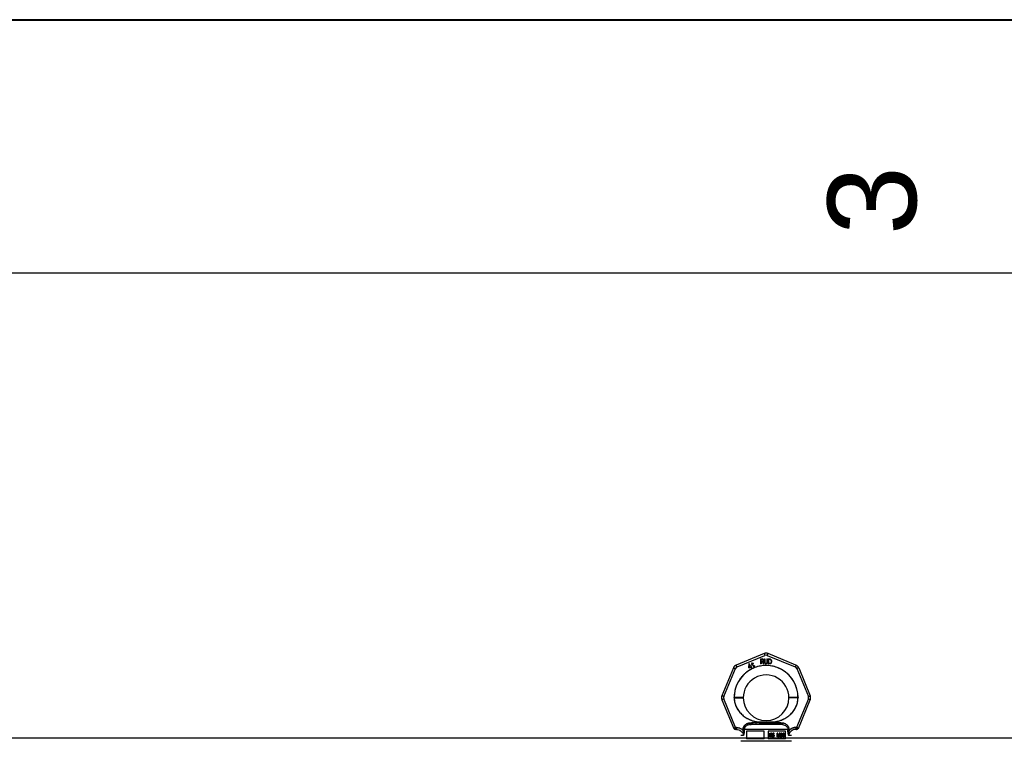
# Model space of a CAD drawing. Header units: millimetres. Extents: x 0 to 297, y 0 to 210.
# Tile 8 of 24: x 78 to 117, y 182 to 210. Entities that reach past the tile are written whole.
import ezdxf

# ---------------------------------------------------------------- set-up
doc = ezdxf.new("R2010")
doc.units = ezdxf.units.MM
doc.header["$LTSCALE"] = 16.335
doc.layers.get('0').update_dxf_attribs({"linetype": 'CONTINUOUS'})
doc.layers.add('001-M31079-X02', color=7, linetype='CONTINUOUS')
doc.styles.add('TEXTSTYLE_2', font='arial.ttf')

# ---------------------------------------------------------------- blocks, each defined once
blk = doc.blocks.new('MARGEA4_BL0', base_point=(148.514, 105.014))
at = {"color": 7, "linetype": 'Continuous'}
for p, q in [((297.014, 210.014), (0.014, 210.014)), ((287.014, 200.014), (10.014, 200.014))]:
    blk.add_line(p, q, dxfattribs=at)
at = {"color": 2, "linetype": 'Continuous', "style": 'TEXTSTYLE_2', "oblique": 0}
blk.add_text('3', height=3.5, rotation=90, dxfattribs=at).set_placement((113.139, 201.514))

msp = doc.modelspace()

# ---------------------------------------------------------------- linework, layer by layer
at = {"color": 7, "linetype": 'Continuous'}
for p, q in [((0, 210), (297, 210)), ((51.422, 181.671), (198.602, 181.671))]:
    msp.add_line(p, q, dxfattribs=at)
at = {"layer": '001-M31079-X02', "color": 9, "linetype": 'Continuous'}
for p, q in [((107.134, 184.994), (106.032, 184.537)), ((106.062, 184.466), (107.165, 184.923)), ((107.256, 184.923), (108.359, 184.466)), ((108.389, 184.537), (107.287, 184.994)), ((105.924, 184.429), (105.467, 183.327)), ((105.541, 183.299), (105.998, 184.401)), ((108.424, 184.401), (108.88, 183.299)), ((108.497, 184.429), (108.954, 183.327)), ((105.467, 183.174), (105.936, 182.042)), ((106.009, 182.078), (105.541, 183.207)), ((105.951, 183.249), (105.951, 183.262)), ((108.88, 183.207), (108.412, 182.078)), ((108.471, 183.262), (108.47, 183.249)), ((108.485, 182.042), (108.954, 183.174)), ((106.009, 182.078), (106.009, 181.995)), ((106.036, 182.078), (106.009, 182.078)), ((106.036, 181.995), (106.009, 181.995)), ((106.036, 182.078), (106.036, 181.995)), ((106.298, 181.991), (106.299, 181.965)), ((108.071, 181.993), (106.35, 181.993)), ((106.567, 182.191), (106.559, 182.248)), ((107.854, 182.191), (106.567, 182.191)), ((106.949, 182.287), (106.954, 182.23)), ((106.949, 182.287), (106.954, 182.23)), ((107.468, 182.23), (107.472, 182.287)), ((107.472, 182.287), (107.468, 182.23)), ((107.862, 182.248), (107.854, 182.191)), ((107.854, 182.191), (107.862, 182.248)), ((108.122, 181.965), (108.123, 181.991)), ((108.385, 182.078), (108.385, 181.995)), ((108.412, 182.078), (108.385, 182.078)), ((108.412, 181.995), (108.385, 181.995)), ((108.412, 182.078), (108.412, 181.995)), ((106.314, 181.755), (106.211, 181.755)), ((108.211, 181.755), (108.107, 181.755))]:
    msp.add_line(p, q, dxfattribs=at)
at = {"layer": '001-M31079-X02', "color": 7, "linetype": 'Continuous'}
for p, q in [((106.992, 184.782), (106.992, 184.582)), ((106.992, 184.782), (107.072, 184.782)), ((107.012, 184.671), (107.012, 184.582)), ((107.069, 184.671), (107.012, 184.671)), ((107.069, 184.671), (107.095, 184.582)), ((107.089, 184.778), (107.072, 184.782)), ((107.089, 184.778), (107.102, 184.765)), ((107.102, 184.688), (107.089, 184.68)), ((107.119, 184.582), (107.089, 184.68)), ((107.102, 184.765), (107.112, 184.748)), ((107.112, 184.706), (107.102, 184.688)), ((107.112, 184.748), (107.115, 184.735)), ((107.115, 184.718), (107.112, 184.706)), ((107.115, 184.735), (107.115, 184.718)), ((107.145, 184.782), (107.145, 184.65)), ((107.145, 184.782), (107.165, 184.782)), ((107.145, 184.65), (107.149, 184.629)), ((107.165, 184.782), (107.165, 184.65)), ((107.165, 184.65), (107.169, 184.633)), ((107.245, 184.65), (107.242, 184.633)), ((107.245, 184.782), (107.245, 184.65)), ((107.245, 184.782), (107.265, 184.782)), ((107.262, 184.629), (107.265, 184.65)), ((107.265, 184.782), (107.265, 184.65)), ((107.292, 184.782), (107.292, 184.582)), ((107.292, 184.782), (107.372, 184.782)), ((107.389, 184.778), (107.372, 184.782)), ((107.389, 184.778), (107.402, 184.769)), ((107.402, 184.769), (107.415, 184.752)), ((107.415, 184.752), (107.422, 184.735)), ((107.425, 184.714), (107.422, 184.735)), ((107.422, 184.629), (107.425, 184.65)), ((107.425, 184.714), (107.425, 184.65)), ((106.523, 184.589), (106.512, 184.45)), ((106.512, 184.45), (106.524, 184.428)), ((106.541, 184.599), (106.523, 184.589)), ((106.524, 184.428), (106.594, 184.468)), ((106.532, 184.461), (106.54, 184.56)), ((106.581, 184.49), (106.532, 184.461)), ((106.54, 184.56), (106.581, 184.49)), ((106.598, 184.5), (106.541, 184.599)), ((106.594, 184.468), (106.621, 184.42)), ((106.627, 184.516), (106.598, 184.5)), ((106.64, 184.494), (106.611, 184.478)), ((106.641, 184.426), (106.611, 184.478)), ((106.621, 184.42), (106.641, 184.42)), ((106.648, 184.587), (106.625, 184.574)), ((106.625, 184.574), (106.633, 184.559)), ((106.64, 184.494), (106.627, 184.516)), ((106.645, 184.625), (106.631, 184.617)), ((106.631, 184.617), (106.648, 184.587)), ((106.656, 184.573), (106.633, 184.559)), ((106.662, 184.596), (106.645, 184.625)), ((106.656, 184.573), (106.699, 184.499)), ((106.694, 184.614), (106.662, 184.596)), ((106.671, 184.581), (106.702, 184.599)), ((106.709, 184.515), (106.671, 184.581)), ((106.694, 184.614), (106.702, 184.599)), ((106.699, 184.499), (106.713, 184.488)), ((106.709, 184.515), (106.718, 184.505)), ((106.713, 184.488), (106.726, 184.485)), ((106.731, 184.503), (106.718, 184.505)), ((106.726, 184.485), (106.737, 184.486)), ((106.748, 184.508), (106.731, 184.503)), ((106.756, 184.493), (106.737, 184.486)), ((106.748, 184.508), (106.756, 184.493)), ((107.012, 184.582), (106.992, 184.582)), ((107.119, 184.582), (107.095, 184.582)), ((107.149, 184.629), (107.155, 184.612)), ((107.155, 184.612), (107.169, 184.595)), ((107.169, 184.633), (107.175, 184.62)), ((107.169, 184.595), (107.182, 184.586)), ((107.175, 184.62), (107.185, 184.612)), ((107.199, 184.582), (107.182, 184.586)), ((107.199, 184.608), (107.185, 184.612)), ((107.199, 184.608), (107.212, 184.608)), ((107.212, 184.582), (107.199, 184.582)), ((107.225, 184.612), (107.212, 184.608)), ((107.229, 184.586), (107.212, 184.582)), ((107.235, 184.62), (107.225, 184.612)), ((107.242, 184.595), (107.229, 184.586)), ((107.242, 184.633), (107.235, 184.62)), ((107.255, 184.612), (107.242, 184.595)), ((107.262, 184.629), (107.255, 184.612)), ((107.372, 184.582), (107.292, 184.582)), ((107.389, 184.586), (107.372, 184.582)), ((107.402, 184.595), (107.389, 184.586)), ((107.415, 184.612), (107.402, 184.595)), ((107.422, 184.629), (107.415, 184.612)), ((105.951, 183.262), (105.951, 183.249)), ((108.47, 183.249), (108.471, 183.262)), ((106.299, 181.991), (106.299, 181.965)), ((108.123, 181.991), (108.122, 181.965))]:
    msp.add_line(p, q, dxfattribs=at)
at = {"layer": '001-M31079-X02', "color": 6, "linetype": 'Continuous'}
for p, q in [((107.012, 184.697), (107.012, 184.761)), ((107.075, 184.761), (107.012, 184.761)), ((107.075, 184.697), (107.012, 184.697)), ((107.075, 184.761), (107.085, 184.757)), ((107.085, 184.701), (107.075, 184.697)), ((107.085, 184.757), (107.092, 184.748)), ((107.092, 184.71), (107.085, 184.701)), ((107.092, 184.748), (107.095, 184.735)), ((107.095, 184.723), (107.092, 184.71)), ((107.095, 184.735), (107.095, 184.723)), ((107.312, 184.608), (107.312, 184.757)), ((107.372, 184.757), (107.312, 184.757)), ((107.372, 184.757), (107.385, 184.752)), ((107.385, 184.752), (107.395, 184.744)), ((107.395, 184.744), (107.402, 184.731)), ((107.402, 184.731), (107.405, 184.714)), ((107.405, 184.65), (107.402, 184.633)), ((107.405, 184.714), (107.405, 184.65)), ((107.372, 184.608), (107.312, 184.608)), ((107.385, 184.612), (107.372, 184.608)), ((107.395, 184.62), (107.385, 184.612)), ((107.402, 184.633), (107.395, 184.62)), ((106.35, 181.993), (106.351, 181.967)), ((106.44, 181.931), (106.44, 181.631)), ((107.131, 181.931), (106.44, 181.931)), ((107.131, 181.631), (107.131, 181.931)), ((107.291, 181.931), (107.291, 181.631)), ((107.981, 181.931), (107.291, 181.931)), ((107.981, 181.631), (107.981, 181.931)), ((108.071, 181.993), (108.071, 181.967)), ((108.211, 181.531), (106.211, 181.531)), ((107.131, 181.631), (106.44, 181.631)), ((107.981, 181.631), (107.291, 181.631)), ((107.361, 181.712), (107.361, 181.852)), ((107.361, 181.852), (107.416, 181.852)), ((107.378, 181.712), (107.361, 181.712)), ((107.366, 181.712), (107.366, 181.852)), ((107.374, 181.837), (107.374, 181.792)), ((107.418, 181.837), (107.374, 181.837)), ((107.374, 181.792), (107.418, 181.792)), ((107.374, 181.774), (107.374, 181.712)), ((107.414, 181.774), (107.374, 181.774)), ((107.378, 181.792), (107.378, 181.837)), ((107.378, 181.774), (107.378, 181.712)), ((107.409, 181.774), (107.425, 181.712)), ((107.421, 181.849), (107.411, 181.852)), ((107.413, 181.837), (107.419, 181.834)), ((107.419, 181.795), (107.413, 181.792)), ((107.414, 181.774), (107.43, 181.712)), ((107.426, 181.849), (107.416, 181.852)), ((107.418, 181.837), (107.424, 181.834)), ((107.424, 181.795), (107.418, 181.792)), ((107.419, 181.834), (107.423, 181.828)), ((107.424, 181.834), (107.419, 181.834)), ((107.423, 181.801), (107.419, 181.795)), ((107.424, 181.795), (107.419, 181.795)), ((107.43, 181.84), (107.421, 181.849)), ((107.426, 181.849), (107.421, 181.849)), ((107.421, 181.78), (107.43, 181.786)), ((107.44, 181.712), (107.421, 181.78)), ((107.426, 181.78), (107.421, 181.78)), ((107.423, 181.828), (107.425, 181.819)), ((107.428, 181.828), (107.423, 181.828)), ((107.425, 181.81), (107.423, 181.801)), ((107.428, 181.801), (107.423, 181.801)), ((107.424, 181.834), (107.428, 181.828)), ((107.428, 181.801), (107.424, 181.795)), ((107.425, 181.81), (107.425, 181.819)), ((107.43, 181.819), (107.425, 181.819)), ((107.43, 181.81), (107.425, 181.81)), ((107.445, 181.712), (107.425, 181.712)), ((107.434, 181.84), (107.426, 181.849)), ((107.426, 181.78), (107.434, 181.786)), ((107.445, 181.712), (107.426, 181.78)), ((107.428, 181.828), (107.43, 181.819)), ((107.43, 181.81), (107.428, 181.801)), ((107.436, 181.828), (107.43, 181.84)), ((107.434, 181.84), (107.43, 181.84)), ((107.43, 181.819), (107.43, 181.81)), ((107.43, 181.786), (107.436, 181.798)), ((107.434, 181.786), (107.43, 181.786)), ((107.44, 181.828), (107.434, 181.84)), ((107.434, 181.786), (107.44, 181.798)), ((107.438, 181.819), (107.436, 181.828)), ((107.44, 181.828), (107.436, 181.828)), ((107.436, 181.798), (107.438, 181.807)), ((107.44, 181.798), (107.436, 181.798)), ((107.438, 181.819), (107.438, 181.807)), ((107.443, 181.819), (107.438, 181.819)), ((107.443, 181.807), (107.438, 181.807)), ((107.443, 181.819), (107.44, 181.828)), ((107.44, 181.798), (107.443, 181.807)), ((107.443, 181.819), (107.443, 181.807)), ((107.457, 181.75), (107.459, 181.738)), ((107.474, 181.75), (107.457, 181.75)), ((107.459, 181.738), (107.465, 181.723)), ((107.463, 181.738), (107.459, 181.738)), ((107.461, 181.75), (107.463, 181.738)), ((107.465, 181.831), (107.463, 181.819)), ((107.463, 181.807), (107.463, 181.819)), ((107.467, 181.819), (107.463, 181.819)), ((107.463, 181.807), (107.465, 181.795)), ((107.467, 181.807), (107.463, 181.807)), ((107.463, 181.738), (107.469, 181.723)), ((107.473, 181.843), (107.465, 181.831)), ((107.469, 181.831), (107.465, 181.831)), ((107.465, 181.795), (107.473, 181.783)), ((107.469, 181.795), (107.465, 181.795)), ((107.465, 181.723), (107.475, 181.714)), ((107.469, 181.723), (107.465, 181.723)), ((107.469, 181.831), (107.467, 181.819)), ((107.467, 181.819), (107.467, 181.807)), ((107.467, 181.807), (107.469, 181.795)), ((107.478, 181.843), (107.469, 181.831)), ((107.469, 181.795), (107.478, 181.783)), ((107.471, 181.741), (107.469, 181.75)), ((107.469, 181.723), (107.48, 181.714)), ((107.477, 181.732), (107.471, 181.741)), ((107.476, 181.741), (107.471, 181.741)), ((107.481, 181.849), (107.473, 181.843)), ((107.478, 181.843), (107.473, 181.843)), ((107.473, 181.783), (107.481, 181.777)), ((107.478, 181.783), (107.473, 181.783)), ((107.476, 181.741), (107.474, 181.75)), ((107.475, 181.816), (107.477, 181.825)), ((107.475, 181.816), (107.475, 181.81)), ((107.48, 181.816), (107.475, 181.816)), ((107.477, 181.801), (107.475, 181.81)), ((107.48, 181.81), (107.475, 181.81)), ((107.475, 181.714), (107.486, 181.712)), ((107.48, 181.714), (107.475, 181.714)), ((107.482, 181.732), (107.476, 181.741)), ((107.477, 181.825), (107.483, 181.831)), ((107.482, 181.825), (107.477, 181.825)), ((107.483, 181.795), (107.477, 181.801)), ((107.482, 181.801), (107.477, 181.801)), ((107.486, 181.729), (107.477, 181.732)), ((107.482, 181.732), (107.477, 181.732)), ((107.486, 181.849), (107.478, 181.843)), ((107.478, 181.783), (107.486, 181.777)), ((107.48, 181.816), (107.482, 181.825)), ((107.48, 181.81), (107.48, 181.816)), ((107.482, 181.801), (107.48, 181.81)), ((107.48, 181.714), (107.49, 181.712)), ((107.49, 181.852), (107.481, 181.849)), ((107.486, 181.849), (107.481, 181.849)), ((107.481, 181.777), (107.49, 181.774)), ((107.486, 181.777), (107.481, 181.777)), ((107.482, 181.825), (107.488, 181.831)), ((107.488, 181.795), (107.482, 181.801)), ((107.49, 181.729), (107.482, 181.732)), ((107.483, 181.831), (107.49, 181.834)), ((107.488, 181.831), (107.483, 181.831)), ((107.49, 181.792), (107.483, 181.795)), ((107.488, 181.795), (107.483, 181.795)), ((107.494, 181.852), (107.486, 181.849)), ((107.486, 181.777), (107.494, 181.774)), ((107.507, 181.729), (107.486, 181.729)), ((107.507, 181.712), (107.486, 181.712)), ((107.488, 181.831), (107.494, 181.834)), ((107.494, 181.792), (107.488, 181.795)), ((107.505, 181.852), (107.49, 181.852)), ((107.507, 181.834), (107.49, 181.834)), ((107.507, 181.792), (107.49, 181.792)), ((107.507, 181.774), (107.49, 181.774)), ((107.51, 181.849), (107.5, 181.852)), ((107.502, 181.834), (107.508, 181.831)), ((107.512, 181.789), (107.502, 181.792)), ((107.502, 181.774), (107.51, 181.771)), ((107.51, 181.732), (107.502, 181.729)), ((107.502, 181.712), (107.512, 181.714)), ((107.515, 181.849), (107.505, 181.852)), ((107.507, 181.834), (107.513, 181.831)), ((107.517, 181.789), (107.507, 181.792)), ((107.507, 181.774), (107.515, 181.771)), ((107.515, 181.732), (107.507, 181.729)), ((107.507, 181.712), (107.517, 181.714)), ((107.508, 181.831), (107.512, 181.825)), ((107.513, 181.831), (107.508, 181.831)), ((107.519, 181.84), (107.51, 181.849)), ((107.515, 181.849), (107.51, 181.849)), ((107.51, 181.771), (107.517, 181.765)), ((107.515, 181.771), (107.51, 181.771)), ((107.517, 181.738), (107.51, 181.732)), ((107.515, 181.732), (107.51, 181.732)), ((107.512, 181.825), (107.514, 181.819)), ((107.517, 181.825), (107.512, 181.825)), ((107.521, 181.783), (107.512, 181.789)), ((107.517, 181.789), (107.512, 181.789)), ((107.512, 181.714), (107.521, 181.72)), ((107.517, 181.714), (107.512, 181.714)), ((107.513, 181.831), (107.517, 181.825)), ((107.514, 181.819), (107.532, 181.819)), ((107.523, 181.84), (107.515, 181.849)), ((107.515, 181.771), (107.521, 181.765)), ((107.521, 181.738), (107.515, 181.732)), ((107.517, 181.825), (107.519, 181.819)), ((107.525, 181.783), (107.517, 181.789)), ((107.517, 181.765), (107.521, 181.756)), ((107.521, 181.765), (107.517, 181.765)), ((107.521, 181.747), (107.517, 181.738)), ((107.521, 181.738), (107.517, 181.738)), ((107.517, 181.714), (107.525, 181.72)), ((107.525, 181.828), (107.519, 181.84)), ((107.523, 181.84), (107.519, 181.84)), ((107.529, 181.771), (107.521, 181.783)), ((107.525, 181.783), (107.521, 181.783)), ((107.521, 181.765), (107.525, 181.756)), ((107.521, 181.747), (107.521, 181.756)), ((107.525, 181.756), (107.521, 181.756)), ((107.525, 181.747), (107.521, 181.738)), ((107.525, 181.747), (107.521, 181.747)), ((107.521, 181.72), (107.529, 181.732)), ((107.525, 181.72), (107.521, 181.72)), ((107.529, 181.828), (107.523, 181.84)), ((107.527, 181.819), (107.525, 181.828)), ((107.529, 181.828), (107.525, 181.828)), ((107.534, 181.771), (107.525, 181.783)), ((107.525, 181.756), (107.525, 181.747)), ((107.525, 181.72), (107.534, 181.732)), ((107.532, 181.819), (107.529, 181.828)), ((107.533, 181.759), (107.529, 181.771)), ((107.534, 181.771), (107.529, 181.771)), ((107.529, 181.732), (107.533, 181.744)), ((107.534, 181.732), (107.529, 181.732)), ((107.533, 181.759), (107.533, 181.744)), ((107.538, 181.759), (107.533, 181.759)), ((107.538, 181.744), (107.533, 181.744)), ((107.538, 181.759), (107.534, 181.771)), ((107.534, 181.732), (107.538, 181.744)), ((107.538, 181.744), (107.538, 181.759)), ((107.649, 181.712), (107.649, 181.852)), ((107.672, 181.852), (107.649, 181.852)), ((107.666, 181.712), (107.649, 181.712)), ((107.654, 181.852), (107.654, 181.712)), ((107.661, 181.822), (107.661, 181.712)), ((107.661, 181.822), (107.69, 181.712)), ((107.666, 181.822), (107.661, 181.822)), ((107.666, 181.712), (107.666, 181.822)), ((107.666, 181.822), (107.695, 181.712)), ((107.699, 181.726), (107.668, 181.852)), ((107.703, 181.726), (107.672, 181.852)), ((107.712, 181.712), (107.69, 181.712)), ((107.73, 181.852), (107.699, 181.726)), ((107.703, 181.726), (107.699, 181.726)), ((107.734, 181.852), (107.703, 181.726)), ((107.707, 181.712), (107.736, 181.822)), ((107.712, 181.712), (107.741, 181.822)), ((107.753, 181.852), (107.73, 181.852)), ((107.736, 181.712), (107.736, 181.822)), ((107.741, 181.822), (107.736, 181.822)), ((107.753, 181.712), (107.736, 181.712)), ((107.741, 181.822), (107.741, 181.712)), ((107.748, 181.852), (107.748, 181.712)), ((107.753, 181.712), (107.753, 181.852)), ((107.765, 181.744), (107.767, 181.735)), ((107.78, 181.744), (107.765, 181.744)), ((107.769, 181.831), (107.767, 181.819)), ((107.782, 181.819), (107.767, 181.819)), ((107.767, 181.735), (107.771, 181.726)), ((107.772, 181.735), (107.767, 181.735)), ((107.777, 181.843), (107.769, 181.831)), ((107.774, 181.831), (107.769, 181.831)), ((107.77, 181.744), (107.772, 181.735)), ((107.771, 181.726), (107.777, 181.72)), ((107.776, 181.726), (107.771, 181.726)), ((107.774, 181.831), (107.772, 181.819)), ((107.772, 181.735), (107.776, 181.726)), ((107.782, 181.843), (107.774, 181.831)), ((107.777, 181.738), (107.775, 181.744)), ((107.776, 181.726), (107.782, 181.72)), ((107.786, 181.849), (107.777, 181.843)), ((107.782, 181.843), (107.777, 181.843)), ((107.777, 181.819), (107.781, 181.828)), ((107.781, 181.732), (107.777, 181.738)), ((107.782, 181.738), (107.777, 181.738)), ((107.777, 181.72), (107.786, 181.714)), ((107.782, 181.72), (107.777, 181.72)), ((107.782, 181.738), (107.78, 181.744)), ((107.781, 181.828), (107.788, 181.834)), ((107.786, 181.828), (107.781, 181.828)), ((107.786, 181.729), (107.781, 181.732)), ((107.786, 181.732), (107.781, 181.732)), ((107.79, 181.849), (107.782, 181.843)), ((107.782, 181.819), (107.786, 181.828)), ((107.786, 181.732), (107.782, 181.738)), ((107.782, 181.72), (107.79, 181.714)), ((107.8, 181.852), (107.786, 181.849)), ((107.79, 181.849), (107.786, 181.849)), ((107.786, 181.828), (107.792, 181.834)), ((107.79, 181.729), (107.786, 181.732)), ((107.796, 181.726), (107.786, 181.729)), ((107.79, 181.729), (107.786, 181.729)), ((107.786, 181.714), (107.794, 181.712)), ((107.79, 181.714), (107.786, 181.714)), ((107.788, 181.834), (107.798, 181.837)), ((107.792, 181.834), (107.788, 181.834)), ((107.805, 181.852), (107.79, 181.849)), ((107.801, 181.726), (107.79, 181.729)), ((107.79, 181.714), (107.799, 181.712)), ((107.792, 181.834), (107.803, 181.837)), ((107.815, 181.712), (107.794, 181.712)), ((107.813, 181.726), (107.796, 181.726)), ((107.811, 181.837), (107.798, 181.837)), ((107.798, 181.777), (107.798, 181.789)), ((107.811, 181.789), (107.798, 181.789)), ((107.811, 181.777), (107.798, 181.777)), ((107.809, 181.852), (107.8, 181.852)), ((107.803, 181.789), (107.803, 181.777)), ((107.819, 181.849), (107.804, 181.852)), ((107.806, 181.837), (107.817, 181.834)), ((107.819, 181.795), (107.806, 181.789)), ((107.806, 181.777), (107.819, 181.774)), ((107.819, 181.729), (107.808, 181.726)), ((107.823, 181.849), (107.809, 181.852)), ((107.81, 181.712), (107.819, 181.714)), ((107.811, 181.837), (107.821, 181.834)), ((107.823, 181.795), (107.811, 181.789)), ((107.811, 181.777), (107.823, 181.774)), ((107.823, 181.729), (107.813, 181.726)), ((107.815, 181.712), (107.823, 181.714)), ((107.817, 181.834), (107.823, 181.828)), ((107.821, 181.834), (107.817, 181.834)), ((107.827, 181.843), (107.819, 181.849)), ((107.823, 181.849), (107.819, 181.849)), ((107.823, 181.801), (107.819, 181.795)), ((107.823, 181.795), (107.819, 181.795)), ((107.819, 181.774), (107.825, 181.768)), ((107.823, 181.774), (107.819, 181.774)), ((107.823, 181.732), (107.819, 181.729)), ((107.823, 181.729), (107.819, 181.729)), ((107.819, 181.714), (107.827, 181.72)), ((107.823, 181.714), (107.819, 181.714)), ((107.821, 181.834), (107.827, 181.828)), ((107.832, 181.843), (107.823, 181.849)), ((107.823, 181.828), (107.827, 181.819)), ((107.827, 181.828), (107.823, 181.828)), ((107.827, 181.813), (107.823, 181.801)), ((107.827, 181.801), (107.823, 181.795)), ((107.827, 181.801), (107.823, 181.801)), ((107.823, 181.783), (107.831, 181.792)), ((107.833, 181.777), (107.823, 181.783)), ((107.827, 181.783), (107.823, 181.783)), ((107.823, 181.774), (107.83, 181.768)), ((107.827, 181.738), (107.823, 181.732)), ((107.827, 181.732), (107.823, 181.729)), ((107.827, 181.732), (107.823, 181.732)), ((107.823, 181.714), (107.832, 181.72)), ((107.825, 181.768), (107.829, 181.756)), ((107.83, 181.768), (107.825, 181.768)), ((107.835, 181.831), (107.827, 181.843)), ((107.832, 181.843), (107.827, 181.843)), ((107.827, 181.828), (107.832, 181.819)), ((107.827, 181.813), (107.827, 181.819)), ((107.832, 181.819), (107.827, 181.819)), ((107.832, 181.813), (107.827, 181.801)), ((107.832, 181.813), (107.827, 181.813)), ((107.827, 181.783), (107.836, 181.792)), ((107.838, 181.777), (107.827, 181.783)), ((107.829, 181.744), (107.827, 181.738)), ((107.832, 181.738), (107.827, 181.732)), ((107.832, 181.738), (107.827, 181.738)), ((107.827, 181.72), (107.833, 181.726)), ((107.832, 181.72), (107.827, 181.72)), ((107.829, 181.744), (107.829, 181.756)), ((107.834, 181.756), (107.829, 181.756)), ((107.834, 181.744), (107.829, 181.744)), ((107.83, 181.768), (107.834, 181.756)), ((107.831, 181.792), (107.835, 181.801)), ((107.836, 181.792), (107.831, 181.792)), ((107.84, 181.831), (107.832, 181.843)), ((107.832, 181.819), (107.832, 181.813)), ((107.834, 181.744), (107.832, 181.738)), ((107.832, 181.72), (107.838, 181.726)), ((107.837, 181.768), (107.833, 181.777)), ((107.838, 181.777), (107.833, 181.777)), ((107.833, 181.726), (107.837, 181.735)), ((107.838, 181.726), (107.833, 181.726)), ((107.834, 181.756), (107.834, 181.744)), ((107.837, 181.819), (107.835, 181.831)), ((107.84, 181.831), (107.835, 181.831)), ((107.835, 181.801), (107.837, 181.813)), ((107.84, 181.801), (107.835, 181.801)), ((107.836, 181.792), (107.84, 181.801)), ((107.837, 181.819), (107.837, 181.813)), ((107.842, 181.819), (107.837, 181.819)), ((107.842, 181.813), (107.837, 181.813)), ((107.839, 181.756), (107.837, 181.768)), ((107.842, 181.768), (107.837, 181.768)), ((107.837, 181.735), (107.839, 181.744)), ((107.837, 181.735), (107.842, 181.735)), ((107.842, 181.768), (107.838, 181.777)), ((107.838, 181.726), (107.842, 181.735)), ((107.839, 181.756), (107.839, 181.744)), ((107.844, 181.756), (107.839, 181.756)), ((107.844, 181.744), (107.839, 181.744)), ((107.842, 181.819), (107.84, 181.831)), ((107.84, 181.801), (107.842, 181.813)), ((107.842, 181.813), (107.842, 181.819)), ((107.844, 181.756), (107.842, 181.768)), ((107.842, 181.735), (107.844, 181.744)), ((107.844, 181.744), (107.844, 181.756)), ((107.858, 181.813), (107.856, 181.792)), ((107.856, 181.771), (107.856, 181.792)), ((107.861, 181.792), (107.856, 181.792)), ((107.856, 181.771), (107.858, 181.75)), ((107.861, 181.771), (107.856, 181.771)), ((107.862, 181.828), (107.858, 181.813)), ((107.863, 181.813), (107.858, 181.813)), ((107.858, 181.75), (107.862, 181.735)), ((107.863, 181.75), (107.858, 181.75)), ((107.863, 181.813), (107.861, 181.792)), ((107.861, 181.792), (107.861, 181.771)), ((107.861, 181.771), (107.863, 181.75)), ((107.868, 181.84), (107.862, 181.828)), ((107.867, 181.828), (107.862, 181.828)), ((107.862, 181.735), (107.868, 181.723)), ((107.867, 181.735), (107.862, 181.735)), ((107.867, 181.828), (107.863, 181.813)), ((107.863, 181.75), (107.867, 181.735)), ((107.866, 181.792), (107.868, 181.81)), ((107.879, 181.798), (107.866, 181.786)), ((107.866, 181.792), (107.866, 181.786)), ((107.871, 181.792), (107.866, 181.792)), ((107.871, 181.786), (107.866, 181.786)), ((107.873, 181.84), (107.867, 181.828)), ((107.867, 181.735), (107.873, 181.723)), ((107.879, 181.849), (107.868, 181.84)), ((107.873, 181.84), (107.868, 181.84)), ((107.868, 181.81), (107.87, 181.819)), ((107.873, 181.81), (107.868, 181.81)), ((107.868, 181.762), (107.87, 181.771)), ((107.868, 181.762), (107.868, 181.753)), ((107.873, 181.762), (107.868, 181.762)), ((107.87, 181.744), (107.868, 181.753)), ((107.873, 181.753), (107.868, 181.753)), ((107.868, 181.723), (107.879, 181.714)), ((107.873, 181.723), (107.868, 181.723)), ((107.87, 181.819), (107.875, 181.828)), ((107.875, 181.819), (107.87, 181.819)), ((107.87, 181.771), (107.875, 181.777)), ((107.875, 181.771), (107.87, 181.771)), ((107.875, 181.735), (107.87, 181.744)), ((107.875, 181.744), (107.87, 181.744)), ((107.871, 181.792), (107.873, 181.81)), ((107.883, 181.798), (107.871, 181.786)), ((107.871, 181.786), (107.871, 181.792)), ((107.883, 181.849), (107.873, 181.84)), ((107.873, 181.81), (107.875, 181.819)), ((107.873, 181.762), (107.875, 181.771)), ((107.873, 181.753), (107.873, 181.762)), ((107.875, 181.744), (107.873, 181.753)), ((107.873, 181.723), (107.883, 181.714)), ((107.875, 181.828), (107.881, 181.834)), ((107.875, 181.819), (107.879, 181.828)), ((107.879, 181.828), (107.875, 181.828)), ((107.875, 181.777), (107.881, 181.783)), ((107.875, 181.771), (107.879, 181.777)), ((107.879, 181.777), (107.875, 181.777)), ((107.879, 181.735), (107.875, 181.744)), ((107.881, 181.729), (107.875, 181.735)), ((107.879, 181.735), (107.875, 181.735)), ((107.889, 181.852), (107.879, 181.849)), ((107.883, 181.849), (107.879, 181.849)), ((107.879, 181.828), (107.885, 181.834)), ((107.889, 181.801), (107.879, 181.798)), ((107.883, 181.798), (107.879, 181.798)), ((107.879, 181.777), (107.885, 181.783)), ((107.885, 181.729), (107.879, 181.735)), ((107.879, 181.714), (107.889, 181.712)), ((107.883, 181.714), (107.879, 181.714)), ((107.881, 181.834), (107.887, 181.837)), ((107.885, 181.834), (107.881, 181.834)), ((107.881, 181.783), (107.887, 181.786)), ((107.885, 181.783), (107.881, 181.783)), ((107.887, 181.726), (107.881, 181.729)), ((107.885, 181.729), (107.881, 181.729)), ((107.894, 181.852), (107.883, 181.849)), ((107.894, 181.801), (107.883, 181.798)), ((107.883, 181.714), (107.894, 181.712)), ((107.885, 181.834), (107.892, 181.837)), ((107.885, 181.783), (107.892, 181.786)), ((107.892, 181.726), (107.885, 181.729)), ((107.904, 181.837), (107.887, 181.837)), ((107.906, 181.786), (107.887, 181.786)), ((107.906, 181.726), (107.887, 181.726)), ((107.902, 181.852), (107.889, 181.852)), ((107.904, 181.801), (107.889, 181.801)), ((107.904, 181.712), (107.889, 181.712)), ((107.908, 181.849), (107.897, 181.852)), ((107.899, 181.837), (107.906, 181.834)), ((107.91, 181.798), (107.899, 181.801)), ((107.899, 181.712), (107.91, 181.714)), ((107.912, 181.849), (107.902, 181.852)), ((107.902, 181.786), (107.908, 181.783)), ((107.908, 181.729), (107.902, 181.726)), ((107.904, 181.837), (107.91, 181.834)), ((107.914, 181.798), (107.904, 181.801)), ((107.904, 181.712), (107.914, 181.714)), ((107.906, 181.834), (107.912, 181.828)), ((107.91, 181.834), (107.906, 181.834)), ((107.906, 181.786), (107.912, 181.783)), ((107.912, 181.729), (107.906, 181.726)), ((107.918, 181.84), (107.908, 181.849)), ((107.912, 181.849), (107.908, 181.849)), ((107.908, 181.783), (107.914, 181.777)), ((107.912, 181.783), (107.908, 181.783)), ((107.914, 181.735), (107.908, 181.729)), ((107.912, 181.729), (107.908, 181.729)), ((107.91, 181.834), (107.916, 181.828)), ((107.92, 181.789), (107.91, 181.798)), ((107.914, 181.798), (107.91, 181.798)), ((107.91, 181.714), (107.92, 181.723)), ((107.914, 181.714), (107.91, 181.714)), ((107.923, 181.84), (107.912, 181.849)), ((107.912, 181.828), (107.916, 181.819)), ((107.916, 181.828), (107.912, 181.828)), ((107.912, 181.783), (107.919, 181.777)), ((107.919, 181.735), (107.912, 181.729)), ((107.925, 181.789), (107.914, 181.798)), ((107.914, 181.777), (107.918, 181.771)), ((107.919, 181.777), (107.914, 181.777)), ((107.918, 181.744), (107.914, 181.735)), ((107.919, 181.735), (107.914, 181.735)), ((107.914, 181.714), (107.925, 181.723)), ((107.916, 181.828), (107.921, 181.819)), ((107.931, 181.819), (107.916, 181.819)), ((107.924, 181.828), (107.918, 181.84)), ((107.923, 181.84), (107.918, 181.84)), ((107.918, 181.771), (107.92, 181.762)), ((107.923, 181.771), (107.918, 181.771)), ((107.92, 181.753), (107.918, 181.744)), ((107.923, 181.744), (107.918, 181.744)), ((107.919, 181.777), (107.923, 181.771)), ((107.923, 181.744), (107.919, 181.735)), ((107.926, 181.78), (107.92, 181.789)), ((107.92, 181.789), (107.925, 181.789)), ((107.92, 181.753), (107.92, 181.762)), ((107.92, 181.762), (107.925, 181.762)), ((107.925, 181.753), (107.92, 181.753)), ((107.92, 181.723), (107.926, 181.735)), ((107.925, 181.723), (107.92, 181.723)), ((107.929, 181.828), (107.923, 181.84)), ((107.923, 181.771), (107.925, 181.762)), ((107.925, 181.753), (107.923, 181.744)), ((107.926, 181.819), (107.924, 181.828)), ((107.929, 181.828), (107.924, 181.828)), ((107.931, 181.78), (107.925, 181.789)), ((107.925, 181.762), (107.925, 181.753)), ((107.925, 181.723), (107.931, 181.735)), ((107.93, 181.765), (107.926, 181.78)), ((107.931, 181.78), (107.926, 181.78)), ((107.926, 181.735), (107.93, 181.75)), ((107.931, 181.735), (107.926, 181.735)), ((107.931, 181.819), (107.929, 181.828)), ((107.93, 181.765), (107.93, 181.75)), ((107.935, 181.765), (107.93, 181.765)), ((107.935, 181.75), (107.93, 181.75)), ((107.935, 181.765), (107.931, 181.78)), ((107.931, 181.735), (107.935, 181.75)), ((107.935, 181.75), (107.935, 181.765))]:
    msp.add_line(p, q, dxfattribs=at)
at = {"layer": '001-M31079-X02', "color": 9, "linetype": 'Continuous'}
for centre, radius, start, end in [((107.211, 184.809), 0.2, 67.5, 112.5), ((107.211, 184.812), 0.12, 67.5027, 112.4973), ((106.108, 184.353), 0.2, 112.5, 157.5), ((107.211, 183.262), 1.26, 359.9999, 180.0001), ((106.108, 184.355), 0.12, 112.5027, 157.4973), ((108.313, 184.355), 0.12, 22.5027, 67.4973), ((108.313, 184.353), 0.2, 22.5, 67.5), ((105.652, 183.251), 0.2, 157.5, 202.5), ((105.652, 183.253), 0.12, 157.5027, 202.4973), ((107.211, 183.251), 0.9, 180.6298, 359.3702), ((108.769, 183.253), 0.12, 337.5027, 22.4973), ((108.769, 183.251), 0.2, 337.5, 22.5), ((106.009, 182.075), 0.08, 202.5, 270), ((107.211, 292.538), 110.251, 269.86427, 270.13573), ((108.412, 182.075), 0.08, 270, 337.5)]:
    msp.add_arc(centre, radius, start, end, dxfattribs=at)
at = {"layer": '001-M31079-X02', "color": 6, "linetype": 'Continuous'}
msp.add_arc((107.211, 183.251), 0.9, 359.3702, 180.6298, dxfattribs=at)
at = {"layer": '001-M31079-X02', "color": 7, "linetype": 'Continuous'}
for start, end in [(180.0001, 180.6298), (359.3702, 360)]:
    msp.add_arc((107.211, 183.262), 1.26, start, end, dxfattribs=at)
at = {"layer": '001-M31079-X02', "color": 9, "linetype": 'Continuous'}
for points, knots in [([(107.134, 184.994), (107.135, 184.995), (107.136, 184.988), (107.139, 184.984), (107.142, 184.977), (107.145, 184.968), (107.15, 184.958), (107.154, 184.947), (107.159, 184.935), (107.163, 184.927), (107.165, 184.923)], [0, 0, 0, 0, 0.059983, 0.133152, 0.232556, 0.355295, 0.497786, 0.655866, 0.824917, 1, 1, 1, 1]), ([(107.256, 184.923), (107.258, 184.927), (107.262, 184.935), (107.267, 184.947), (107.271, 184.958), (107.276, 184.968), (107.279, 184.977), (107.282, 184.984), (107.285, 184.988), (107.286, 184.995), (107.287, 184.994)], [0, 0, 0, 0, 0.175075, 0.344128, 0.502209, 0.644701, 0.767442, 0.866847, 0.940017, 1, 1, 1, 1]), ([(105.924, 184.429), (105.924, 184.431), (105.929, 184.427), (105.934, 184.426), (105.942, 184.423), (105.951, 184.42), (105.961, 184.416), (105.973, 184.411), (105.985, 184.406), (105.993, 184.403), (105.998, 184.401)], [0, 0, 0, 0, 0.060939, 0.13446, 0.234172, 0.357122, 0.499648, 0.657498, 0.82596, 1, 1, 1, 1]), ([(106.062, 184.466), (106.061, 184.47), (106.057, 184.479), (106.052, 184.491), (106.048, 184.502), (106.043, 184.512), (106.04, 184.52), (106.037, 184.528), (106.034, 184.532), (106.033, 184.538), (106.032, 184.537)], [0, 0, 0, 0, 0.175076, 0.344129, 0.50221, 0.644702, 0.767443, 0.866847, 0.940017, 1, 1, 1, 1]), ([(108.389, 184.537), (108.388, 184.538), (108.387, 184.532), (108.384, 184.528), (108.382, 184.52), (108.378, 184.512), (108.373, 184.502), (108.369, 184.491), (108.364, 184.479), (108.36, 184.47), (108.359, 184.466)], [0, 0, 0, 0, 0.059982, 0.133151, 0.232555, 0.355294, 0.497785, 0.655865, 0.824916, 1, 1, 1, 1]), ([(108.497, 184.429), (108.497, 184.431), (108.492, 184.427), (108.487, 184.426), (108.479, 184.423), (108.47, 184.42), (108.46, 184.416), (108.448, 184.411), (108.436, 184.406), (108.428, 184.403), (108.424, 184.401)], [0, 0, 0, 0, 0.060939, 0.13446, 0.234172, 0.357122, 0.499648, 0.657499, 0.82596, 1, 1, 1, 1]), ([(105.541, 183.207), (105.537, 183.205), (105.528, 183.202), (105.516, 183.197), (105.504, 183.192), (105.494, 183.187), (105.485, 183.183), (105.477, 183.18), (105.473, 183.177), (105.466, 183.176), (105.467, 183.174)], [0, 0, 0, 0, 0.172813, 0.340679, 0.498422, 0.641178, 0.764549, 0.864741, 0.938687, 1, 1, 1, 1]), ([(105.541, 183.299), (105.537, 183.301), (105.528, 183.304), (105.516, 183.309), (105.505, 183.314), (105.494, 183.318), (105.485, 183.321), (105.478, 183.324), (105.473, 183.325), (105.468, 183.329), (105.467, 183.327)], [0, 0, 0, 0, 0.174033, 0.342496, 0.500347, 0.642875, 0.765826, 0.865539, 0.93906, 1, 1, 1, 1]), ([(106.311, 183.251), (106.311, 183.254), (106.298, 183.253), (106.287, 183.255), (106.269, 183.256), (106.248, 183.257), (106.222, 183.258), (106.192, 183.259), (106.158, 183.26), (106.121, 183.261), (106.081, 183.262), (106.039, 183.262), (105.995, 183.262), (105.965, 183.262), (105.951, 183.262)], [0, 0, 0, 0, 0.02982, 0.064811, 0.111629, 0.171497, 0.24316, 0.326315, 0.419777, 0.524502, 0.635428, 0.753215, 0.877723, 1, 1, 1, 1]), ([(105.951, 183.262), (105.965, 183.262), (105.994, 183.262), (106.036, 183.262), (106.076, 183.262), (106.115, 183.261), (106.151, 183.26), (106.184, 183.26), (106.215, 183.259), (106.242, 183.258), (106.266, 183.256), (106.284, 183.255), (106.298, 183.254), (106.305, 183.252), (106.311, 183.252), (106.311, 183.251)], [0, 0, 0, 0, 0.119288, 0.238247, 0.350571, 0.45599, 0.557349, 0.651027, 0.736645, 0.812439, 0.877767, 0.929425, 0.967654, 0.991452, 1, 1, 1, 1]), ([(105.951, 183.249), (105.951, 183.184), (105.968, 183.054), (106.036, 182.871), (106.138, 182.707), (106.269, 182.568), (106.422, 182.456), (106.59, 182.372), (106.767, 182.316), (106.888, 182.295), (106.949, 182.287)], [0, 0, 0, 0, 0.128514, 0.256351, 0.383132, 0.508688, 0.633005, 0.756182, 0.878418, 1, 1, 1, 1]), ([(105.951, 183.249), (105.972, 183.249), (106.016, 183.249), (106.082, 183.249), (106.145, 183.249), (106.194, 183.248), (106.228, 183.247), (106.25, 183.247), (106.269, 183.246), (106.284, 183.245), (106.295, 183.244), (106.304, 183.243), (106.308, 183.242), (106.311, 183.241), (106.311, 183.241)], [0, 0, 0, 0, 0.180599, 0.365648, 0.544133, 0.703922, 0.773279, 0.834152, 0.885712, 0.927563, 0.95952, 0.981825, 0.994942, 1, 1, 1, 1]), ([(107.472, 182.287), (107.533, 182.295), (107.654, 182.316), (107.831, 182.372), (107.999, 182.456), (108.152, 182.568), (108.283, 182.707), (108.386, 182.871), (108.453, 183.054), (108.47, 183.184), (108.47, 183.249)], [0, 0, 0, 0, 0.121582, 0.243818, 0.366995, 0.491312, 0.616868, 0.743649, 0.871486, 1, 1, 1, 1]), ([(108.471, 183.262), (108.456, 183.262), (108.428, 183.262), (108.385, 183.262), (108.345, 183.262), (108.307, 183.261), (108.27, 183.26), (108.237, 183.26), (108.206, 183.259), (108.179, 183.258), (108.155, 183.256), (108.137, 183.255), (108.123, 183.254), (108.116, 183.252), (108.11, 183.252), (108.11, 183.251)], [0, 0, 0, 0, 0.119287, 0.238247, 0.350571, 0.45599, 0.557349, 0.651027, 0.736645, 0.812439, 0.877767, 0.929425, 0.967654, 0.991452, 1, 1, 1, 1]), ([(108.11, 183.251), (108.11, 183.254), (108.123, 183.253), (108.134, 183.255), (108.152, 183.256), (108.173, 183.257), (108.199, 183.258), (108.229, 183.259), (108.263, 183.26), (108.3, 183.261), (108.34, 183.262), (108.382, 183.262), (108.426, 183.262), (108.456, 183.262), (108.471, 183.262)], [0, 0, 0, 0, 0.02982, 0.064811, 0.11163, 0.171497, 0.243161, 0.326316, 0.419778, 0.524502, 0.635429, 0.753216, 0.877724, 1, 1, 1, 1]), ([(108.47, 183.249), (108.449, 183.249), (108.405, 183.249), (108.339, 183.249), (108.276, 183.249), (108.227, 183.248), (108.193, 183.247), (108.171, 183.247), (108.152, 183.246), (108.137, 183.245), (108.126, 183.244), (108.117, 183.243), (108.113, 183.242), (108.11, 183.241), (108.11, 183.241)], [0, 0, 0, 0, 0.180599, 0.365648, 0.544133, 0.703922, 0.773279, 0.834152, 0.885712, 0.927563, 0.95952, 0.981825, 0.994942, 1, 1, 1, 1]), ([(108.88, 183.299), (108.884, 183.301), (108.893, 183.304), (108.905, 183.309), (108.916, 183.314), (108.927, 183.318), (108.936, 183.321), (108.943, 183.324), (108.948, 183.325), (108.953, 183.329), (108.954, 183.327)], [0, 0, 0, 0, 0.174042, 0.342505, 0.500355, 0.642882, 0.765831, 0.865542, 0.939062, 1, 1, 1, 1]), ([(108.88, 183.207), (108.884, 183.205), (108.893, 183.202), (108.905, 183.197), (108.917, 183.192), (108.927, 183.187), (108.936, 183.183), (108.944, 183.18), (108.948, 183.177), (108.955, 183.176), (108.954, 183.174)], [0, 0, 0, 0, 0.172803, 0.34067, 0.498414, 0.641172, 0.764544, 0.864738, 0.938685, 1, 1, 1, 1]), ([(106.009, 182.078), (106.005, 182.076), (105.996, 182.073), (105.984, 182.067), (105.972, 182.062), (105.961, 182.058), (105.953, 182.054), (105.945, 182.05), (105.94, 182.047), (105.934, 182.046), (105.935, 182.045)], [0, 0, 0, 0, 0.170873, 0.339252, 0.497899, 0.640755, 0.764161, 0.864579, 0.938644, 1, 1, 1, 1]), ([(106.036, 182.078), (106.05, 182.078), (106.078, 182.076), (106.12, 182.069), (106.16, 182.057), (106.199, 182.04), (106.236, 182.019), (106.269, 181.994), (106.29, 181.975), (106.299, 181.965)], [0, 0, 0, 0, 0.142409, 0.286032, 0.430381, 0.574801, 0.718483, 0.860524, 1, 1, 1, 1]), ([(106.036, 181.995), (106.07, 181.995), (106.138, 181.983), (106.213, 181.941), (106.261, 181.893), (106.29, 181.851), (106.309, 181.805), (106.314, 181.772), (106.314, 181.755)], [0, 0, 0, 0, 0.25143, 0.503272, 0.628972, 0.753715, 0.877314, 1, 1, 1, 1]), ([(106.559, 182.248), (106.545, 182.246), (106.518, 182.241), (106.479, 182.23), (106.443, 182.215), (106.412, 182.197), (106.385, 182.176), (106.361, 182.153), (106.341, 182.129), (106.325, 182.103), (106.313, 182.076), (106.304, 182.048), (106.299, 182.019), (106.298, 182), (106.299, 181.991)], [0, 0, 0, 0, 0.107248, 0.208031, 0.302685, 0.392012, 0.476842, 0.557967, 0.636039, 0.71167, 0.785547, 0.858189, 0.929779, 1, 1, 1, 1]), ([(106.298, 181.991), (106.304, 181.991), (106.314, 181.991), (106.328, 181.992), (106.34, 181.992), (106.347, 181.993), (106.35, 181.993)], [0, 0, 0, 0, 0.304503, 0.5896, 0.826919, 1, 1, 1, 1]), ([(106.351, 181.967), (106.347, 181.967), (106.34, 181.966), (106.328, 181.966), (106.314, 181.965), (106.304, 181.965), (106.299, 181.965)], [0, 0, 0, 0, 0.181683, 0.424817, 0.70749, 1, 1, 1, 1]), ([(106.299, 181.965), (106.304, 181.965), (106.314, 181.965), (106.328, 181.966), (106.34, 181.966), (106.347, 181.967), (106.351, 181.967)], [0, 0, 0, 0, 0.292513, 0.575188, 0.818321, 1, 1, 1, 1]), ([(106.314, 181.755), (106.316, 181.77), (106.319, 181.799), (106.319, 181.844), (106.316, 181.887), (106.309, 181.927), (106.302, 181.953), (106.299, 181.965)], [0, 0, 0, 0, 0.207564, 0.421591, 0.628947, 0.822617, 1, 1, 1, 1]), ([(106.351, 181.967), (106.351, 181.947), (106.35, 181.908), (106.342, 181.853), (106.33, 181.802), (106.32, 181.77), (106.314, 181.755)], [0, 0, 0, 0, 0.273916, 0.536495, 0.779955, 1, 1, 1, 1]), ([(106.314, 181.755), (106.32, 181.77), (106.33, 181.802), (106.342, 181.853), (106.35, 181.908), (106.351, 181.947), (106.351, 181.967)], [0, 0, 0, 0, 0.220045, 0.463505, 0.726083, 1, 1, 1, 1]), ([(106.567, 182.191), (106.539, 182.187), (106.498, 182.178), (106.448, 182.155), (106.415, 182.132), (106.387, 182.103), (106.365, 182.07), (106.352, 182.032), (106.35, 182.006), (106.35, 181.993)], [0, 0, 0, 0, 0.258475, 0.385509, 0.510919, 0.63479, 0.757331, 0.878888, 1, 1, 1, 1]), ([(106.949, 182.287), (106.908, 182.284), (106.824, 182.277), (106.694, 182.264), (106.605, 182.253), (106.559, 182.248)], [0, 0, 0, 0, 0.313983, 0.64732, 1, 1, 1, 1]), ([(106.567, 182.191), (106.631, 182.198), (106.76, 182.214), (106.889, 182.225), (106.954, 182.23)], [0, 0, 0, 0, 0.500713, 1, 1, 1, 1]), ([(107.472, 182.287), (107.412, 182.287), (107.298, 182.287), (107.123, 182.287), (107.009, 182.287), (106.949, 182.287)], [0, 0, 0, 0, 0.341255, 0.65875, 1, 1, 1, 1]), ([(107.468, 182.23), (107.425, 182.233), (107.339, 182.238), (107.211, 182.241), (107.082, 182.238), (106.996, 182.233), (106.954, 182.23)], [0, 0, 0, 0, 0.250568, 0.5, 0.749432, 1, 1, 1, 1]), ([(107.854, 182.191), (107.79, 182.198), (107.661, 182.214), (107.532, 182.225), (107.468, 182.23)], [0, 0, 0, 0, 0.500713, 1, 1, 1, 1]), ([(107.862, 182.248), (107.816, 182.253), (107.727, 182.264), (107.597, 182.277), (107.513, 182.284), (107.472, 182.287)], [0, 0, 0, 0, 0.35268, 0.686017, 1, 1, 1, 1]), ([(107.854, 182.191), (107.882, 182.187), (107.923, 182.178), (107.973, 182.155), (108.006, 182.132), (108.034, 182.103), (108.056, 182.07), (108.069, 182.032), (108.071, 182.006), (108.071, 181.993)], [0, 0, 0, 0, 0.258475, 0.385509, 0.510919, 0.63479, 0.757331, 0.878888, 1, 1, 1, 1]), ([(108.123, 181.991), (108.123, 182), (108.122, 182.019), (108.117, 182.048), (108.108, 182.076), (108.096, 182.103), (108.08, 182.129), (108.06, 182.153), (108.036, 182.176), (108.009, 182.197), (107.978, 182.215), (107.942, 182.23), (107.904, 182.241), (107.876, 182.246), (107.862, 182.248)], [0, 0, 0, 0, 0.070278, 0.141913, 0.214561, 0.288425, 0.364052, 0.442118, 0.52324, 0.608071, 0.697382, 0.792005, 0.892756, 1, 1, 1, 1]), ([(108.107, 181.755), (108.101, 181.77), (108.091, 181.802), (108.079, 181.853), (108.071, 181.908), (108.07, 181.947), (108.071, 181.967)], [0, 0, 0, 0, 0.220045, 0.463505, 0.726083, 1, 1, 1, 1]), ([(108.071, 181.967), (108.07, 181.947), (108.071, 181.908), (108.079, 181.853), (108.091, 181.802), (108.101, 181.77), (108.107, 181.755)], [0, 0, 0, 0, 0.273917, 0.536495, 0.779955, 1, 1, 1, 1]), ([(108.123, 181.991), (108.117, 181.991), (108.107, 181.991), (108.093, 181.992), (108.081, 181.992), (108.074, 181.993), (108.071, 181.993)], [0, 0, 0, 0, 0.304503, 0.5896, 0.826919, 1, 1, 1, 1]), ([(108.122, 181.965), (108.117, 181.965), (108.107, 181.965), (108.093, 181.966), (108.081, 181.966), (108.074, 181.967), (108.071, 181.967)], [0, 0, 0, 0, 0.292512, 0.575186, 0.818319, 1, 1, 1, 1]), ([(108.071, 181.967), (108.074, 181.967), (108.081, 181.966), (108.093, 181.966), (108.107, 181.965), (108.117, 181.965), (108.122, 181.965)], [0, 0, 0, 0, 0.181683, 0.424817, 0.70749, 1, 1, 1, 1]), ([(108.122, 181.965), (108.119, 181.953), (108.112, 181.927), (108.106, 181.887), (108.102, 181.844), (108.102, 181.799), (108.105, 181.77), (108.107, 181.755)], [0, 0, 0, 0, 0.178771, 0.371864, 0.578833, 0.792671, 1, 1, 1, 1]), ([(108.385, 181.995), (108.351, 181.995), (108.283, 181.983), (108.208, 181.941), (108.16, 181.893), (108.131, 181.851), (108.112, 181.805), (108.107, 181.772), (108.107, 181.755)], [0, 0, 0, 0, 0.25143, 0.503272, 0.628972, 0.753715, 0.877314, 1, 1, 1, 1]), ([(108.122, 181.965), (108.131, 181.975), (108.152, 181.994), (108.185, 182.019), (108.222, 182.04), (108.261, 182.057), (108.302, 182.069), (108.343, 182.076), (108.371, 182.078), (108.385, 182.078)], [0, 0, 0, 0, 0.139407, 0.281547, 0.425273, 0.569753, 0.714131, 0.857816, 1, 1, 1, 1]), ([(108.486, 182.045), (108.487, 182.046), (108.481, 182.047), (108.476, 182.05), (108.469, 182.054), (108.46, 182.058), (108.449, 182.062), (108.438, 182.067), (108.425, 182.073), (108.417, 182.076), (108.412, 182.078)], [0, 0, 0, 0, 0.061337, 0.135484, 0.235635, 0.358902, 0.501737, 0.65946, 0.827349, 1, 1, 1, 1])]:
    msp.add_open_spline(points, degree=3, knots=knots, dxfattribs=at)
at = {"layer": '001-M31079-X02', "color": 7, "linetype": 'Continuous'}
for points, knots in [([(108.471, 183.262), (108.471, 183.3), (108.467, 183.376), (108.452, 183.488), (108.427, 183.598), (108.392, 183.706), (108.347, 183.81), (108.294, 183.91), (108.231, 184.004), (108.161, 184.093), (108.082, 184.174), (107.997, 184.249), (107.905, 184.315), (107.808, 184.374), (107.706, 184.423), (107.6, 184.462), (107.491, 184.492), (107.38, 184.513), (107.267, 184.523), (107.154, 184.523), (107.041, 184.513), (106.93, 184.492), (106.821, 184.462), (106.715, 184.423), (106.613, 184.374), (106.516, 184.315), (106.424, 184.249), (106.339, 184.174), (106.261, 184.093), (106.19, 184.004), (106.128, 183.91), (106.074, 183.81), (106.029, 183.706), (105.994, 183.598), (105.969, 183.488), (105.954, 183.376), (105.951, 183.3), (105.951, 183.262)], [0, 0, 0, 0, 0.028575, 0.057156, 0.085737, 0.114317, 0.142895, 0.171472, 0.200048, 0.228622, 0.257194, 0.285764, 0.314333, 0.342901, 0.371466, 0.400031, 0.428594, 0.457157, 0.485719, 0.514281, 0.542844, 0.571406, 0.59997, 0.628535, 0.6571, 0.685667, 0.714236, 0.742807, 0.771379, 0.799953, 0.828529, 0.857106, 0.885684, 0.914264, 0.942844, 0.971426, 1, 1, 1, 1]), ([(105.951, 183.249), (105.951, 183.222), (105.954, 183.169), (105.966, 183.089), (105.987, 183.009), (106.015, 182.93), (106.051, 182.852), (106.095, 182.776), (106.147, 182.704), (106.206, 182.635), (106.273, 182.571), (106.346, 182.511), (106.427, 182.457), (106.515, 182.41), (106.61, 182.368), (106.713, 182.333), (106.827, 182.305), (106.907, 182.293), (106.949, 182.287)], [0, 0, 0, 0, 0.052181, 0.105354, 0.159651, 0.215126, 0.271704, 0.32921, 0.387812, 0.447543, 0.508501, 0.570744, 0.634508, 0.700129, 0.768169, 0.839498, 0.915758, 1, 1, 1, 1]), ([(107.472, 182.287), (107.514, 182.293), (107.594, 182.305), (107.708, 182.333), (107.812, 182.368), (107.907, 182.41), (107.994, 182.457), (108.075, 182.511), (108.148, 182.571), (108.215, 182.635), (108.274, 182.704), (108.326, 182.776), (108.37, 182.852), (108.406, 182.93), (108.434, 183.009), (108.455, 183.089), (108.467, 183.169), (108.47, 183.222), (108.47, 183.249)], [0, 0, 0, 0, 0.084241, 0.160502, 0.23183, 0.299871, 0.365492, 0.429256, 0.491499, 0.552457, 0.612188, 0.67079, 0.728296, 0.784874, 0.84035, 0.894647, 0.94782, 1, 1, 1, 1]), ([(106.298, 181.991), (106.298, 182.001), (106.299, 182.02), (106.304, 182.048), (106.313, 182.076), (106.325, 182.103), (106.341, 182.129), (106.361, 182.154), (106.385, 182.176), (106.412, 182.197), (106.443, 182.215), (106.478, 182.23), (106.517, 182.241), (106.545, 182.246), (106.559, 182.248)], [0, 0, 0, 0, 0.071456, 0.143201, 0.215645, 0.289352, 0.3649, 0.44284, 0.523767, 0.608375, 0.697396, 0.791631, 0.892104, 1, 1, 1, 1]), ([(106.559, 182.248), (106.605, 182.253), (106.694, 182.264), (106.824, 182.277), (106.908, 182.284), (106.949, 182.287)], [0, 0, 0, 0, 0.352866, 0.686157, 1, 1, 1, 1]), ([(107.472, 182.287), (107.513, 182.284), (107.597, 182.277), (107.727, 182.264), (107.816, 182.253), (107.862, 182.248)], [0, 0, 0, 0, 0.313843, 0.647134, 1, 1, 1, 1]), ([(108.385, 182.078), (108.373, 182.078), (108.348, 182.077), (108.312, 182.071), (108.276, 182.062), (108.241, 182.049), (108.207, 182.032), (108.176, 182.012), (108.148, 181.99), (108.13, 181.973), (108.122, 181.965)], [0, 0, 0, 0, 0.124494, 0.250195, 0.376575, 0.50318, 0.629613, 0.755198, 0.878796, 1, 1, 1, 1])]:
    msp.add_open_spline(points, degree=3, knots=knots, dxfattribs=at)
at = {"layer": '001-M31079-X02', "color": 9, "linetype": 'Continuous'}
for points in [[(106.009, 181.995), (106.007, 181.995), (105.999, 181.994), (106.007, 181.995), (106.009, 181.995)], [(108.412, 181.995), (108.414, 181.995), (108.422, 181.994), (108.414, 181.995), (108.412, 181.995)]]:
    msp.add_open_spline(points, degree=3, dxfattribs=at)

# ---------------------------------------------------------------- block references
at = {"color": 2, "linetype": 'Continuous'}
msp.add_blockref('MARGEA4_BL0', (148.514, 105.014), dxfattribs=at)

doc.saveas('drawing.dxf')
